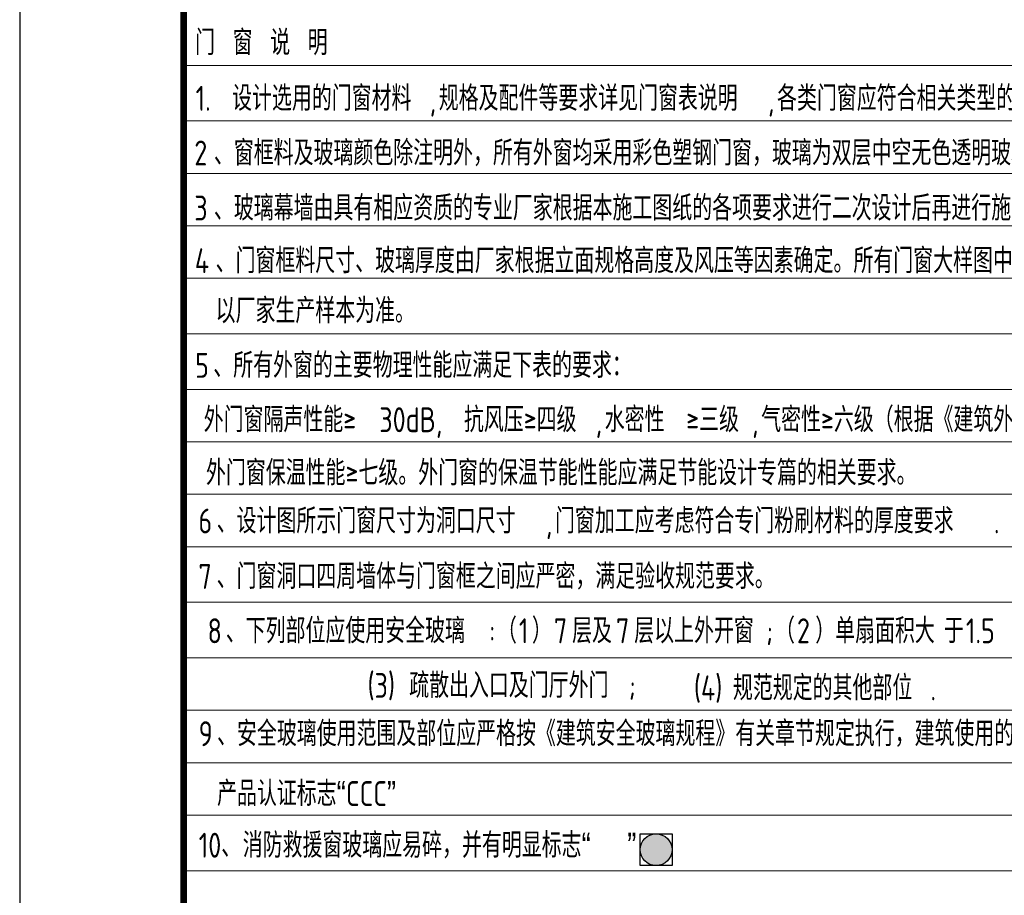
# Model space of a CAD drawing. Header units: inches. Extents: x 224620 to 3435104, y 247406 to 993300.
# Tile 3 of 109: x 250809 to 258318, y 254695 to 261372. Entities that reach past the tile are written whole.
import ezdxf

# ---------------------------------------------------------------- set-up
doc = ezdxf.new("R2010")
doc.units = ezdxf.units.IN
doc.header["$MEASUREMENT"] = 0
for name, color, linetype in [('DL', 1, 'Continuous'), ('PUB_TAB', 7, 'Continuous'), ('PUB_TITLE', 4, 'Continuous')]:
    doc.layers.add(name, color=color, linetype=linetype)
doc.layers.add('说明', color=211, linetype='Continuous', lineweight=25)
doc.styles.add('HZFS', font='tssdeng.shx', dxfattribs={"width": 0.8, "height": 400, "bigfont": 'hztxt.shx'})

# ---------------------------------------------------------------- blocks, each defined once
blk = doc.blocks.new('wrtgtg')
at = {"layer": 'PUB_TITLE'}
blk.add_lwpolyline([(-75296, -5841), (8804, -5841), (8804, 53559), (-75296, 53559)], close=True, dxfattribs=at)
at = {"layer": 'PUB_TITLE', "const_width": 100}
blk.add_lwpolyline([(-72796, -4841), (7804, -4841), (7804, 52559), (-72796, 52559)], close=True, dxfattribs=at)
blk = doc.blocks.new('QRFWERF')
at = {"layer": 'DL'}
blk.add_hatch(color=256, dxfattribs=at).paths.add_polyline_path([(374.7, -132.6, 1), (131.7, -132.6, 1)])
blk.add_lwpolyline([(374.7, -254.1), (131.7, -254.1), (131.7, -11), (374.7, -11)], close=True)
blk.add_circle((253.2, -132.6), 121.5, dxfattribs=at)

msp = doc.modelspace()

# ---------------------------------------------------------------- linework, layer by layer
at = {"layer": '说明', "color": 165, "linetype": 'Continuous', "lineweight": 15}
for p, q in [((252059, 261023.7), (261151.1, 261023.7)), ((252059, 261023.7), (261151.1, 261023.7)), ((252059, 260600.2), (261151.1, 260600.2)), ((252059, 260600.2), (261151.1, 260600.2)), ((252059, 260200.2), (261151.1, 260200.2)), ((252059, 260200.2), (261151.1, 260200.2)), ((252059, 259800.2), (261151.1, 259800.2)), ((252059, 259800.2), (261151.1, 259800.2)), ((252059, 259800.2), (261151.1, 259800.2)), ((252059, 259800.2), (261151.1, 259800.2)), ((252059, 259800.2), (261151.1, 259800.2)), ((252059, 259800.2), (261151.1, 259800.2)), ((252059, 259800.2), (261151.1, 259800.2)), ((252059, 259400.2), (261151.1, 259400.2)), ((252059, 259400.2), (261151.1, 259400.2)), ((252059, 259400.2), (261151.1, 259400.2)), ((252059, 258976.7), (261151.1, 258976.7)), ((252059, 258553.1), (261151.1, 258553.1)), ((252059, 258553.1), (261151.1, 258553.1)), ((252059, 258553.1), (261151.1, 258553.1)), ((252059, 258553.1), (261151.1, 258553.1)), ((252059, 258153.1), (261151.1, 258153.1)), ((252059, 258153.1), (261151.1, 258153.1)), ((252059, 257753.1), (261151.1, 257753.1)), ((252059, 257753.1), (261151.1, 257753.1)), ((252059, 257753.1), (261151.1, 257753.1)), ((252059, 257753.1), (261151.1, 257753.1)), ((252059, 257753.1), (261151.1, 257753.1)), ((252059, 257753.1), (261151.1, 257753.1)), ((252059, 257753.1), (261151.1, 257753.1)), ((252059, 257353.1), (261151.1, 257353.1)), ((252059, 257353.1), (261151.1, 257353.1)), ((252059, 257353.1), (261151.1, 257353.1)), ((252059, 256929.6), (261151.1, 256929.6)), ((252059, 256506.1), (261151.1, 256506.1)), ((252059, 256506.1), (261151.1, 256506.1)), ((252059, 256506.1), (261151.1, 256506.1)), ((252059, 256506.1), (261151.1, 256506.1)), ((252059, 256106.1), (261151.1, 256106.1)), ((252059, 256106.1), (261151.1, 256106.1)), ((252059, 255706.1), (261151.1, 255706.1)), ((252059, 255706.1), (261151.1, 255706.1)), ((252059, 255706.1), (261151.1, 255706.1)), ((252059, 255706.1), (261151.1, 255706.1)), ((252059, 255706.1), (261151.1, 255706.1)), ((252059, 255706.1), (261151.1, 255706.1)), ((252059, 255706.1), (261151.1, 255706.1)), ((252059, 255306.1), (261151.1, 255306.1)), ((252059, 255306.1), (261151.1, 255306.1)), ((252059, 255306.1), (261151.1, 255306.1)), ((252059, 254882.5), (261151.1, 254882.5))]:
    msp.add_line(p, q, dxfattribs=at)

# ---------------------------------------------------------------- block references
at = {"xscale": 0.5, "yscale": 0.5, "zscale": 0.5}
msp.add_blockref('wrtgtg', (288456.9, 250326.3), dxfattribs=at)
at = {"layer": 'PUB_TAB'}
msp.add_blockref('QRFWERF', (255409.5, 255175.7), dxfattribs=at)

# ---------------------------------------------------------------- texts
at = {"layer": 'PUB_TAB', "style": 'HZFS', "width": 0.8}
for s, p in [('门', (252146.6, 261102.4)), ('窗', (252433.1, 261102.4)), ('说', (252719.7, 261102.4)), ('明', (253006.3, 261102.4)), ('1.', (252150.9, 260677.5)), ('设计选用的门窗材料', (252429, 260677.5)), ('规格及配件等要求详见门窗表说明', (254004.9, 260677.5)), ('各类门窗应符合相关类型的门窗标准图集质量要求', (256585, 260677.5)), (',', (253935.4, 260677.5)), (',', (256515.5, 260677.5)), ('2', (252140.6, 260260.7)), ('、窗框料及玻璃颜色除注明外，所有外窗均采用彩色塑钢门窗，玻璃为双层中空无色透明玻璃。', (252290, 260260.7)), ('、玻璃幕墙由具有相应资质的专业厂家根据本施工图纸的各项要求进行二次设计后再进行施工安装。', (252290, 259840.6)), ('3', (252140.6, 259840.6)), ('4', (252144.5, 259439.2)), ('、门窗框料尺寸、玻璃厚度由厂家根据立面规格高度及风压等因素确定。所有门窗大样图中分格仅为示意，', (252303.4, 259439.2)), ('以厂家生产样本为准。', (252303.4, 259057.7)), ('、所有外窗的主要物理性能应满足下表的要求：', (252285.3, 258641.2)), ('5', (252146.6, 258641.2)), ('外门窗隔声性能≥', (252212.5, 258226.7)), ('30dB,', (253551.4, 258226.7)), ('抗风压≥四级', (254197, 258226.7)), ('水密性', (255270.8, 258226.7)), ('≥三级', (255892.1, 258226.7)), ('气密性≥六级（根据《建筑外窗气密性能分级及检测方法〉）', (256463.7, 258226.7)), (',', (255201.3, 258226.7)), (',', (256394.2, 258226.7)), ('外门窗保温性能≥七级。外门窗的保温节能性能应满足节能设计专篇的相关要求。', (252229.7, 257821.4)), ('6', (252172.2, 257455)), ('、设计图所示门窗尺寸为洞口尺寸', (252311.3, 257455)), ('门窗加工应考虑符合专门粉刷材料的厚度要求', (254891.4, 257455)), (',', (254821.9, 257455)), ('.', (258238.8, 257455)), ('7', (252172.2, 257031.8)), ('、门窗洞口四周墙体与门窗框之间应严密，满足验收规范要求。', (252311.3, 257031.8)), ('、下列部位应使用安全玻璃', (252380.8, 256617.2)), ('（', (254448.9, 256617.2)), ('）', (254715.6, 256617.2)), ('层及', (255022, 256617.2)), ('层以上外开窗', (255495.8, 256617.2)), ('（', (256569.5, 256617.2)), ('）单扇面积大', (256876, 256617.2)), ('于', (257857.9, 256617.2)), ('8', (252241.8, 256617.2)), (':', (254389.3, 256617.2)), ('1', (254616.2, 256617.2)), ('7', (254882.9, 256617.2)), ('7', (255356.7, 256617.2)), (';', (256500, 256617.2)), ('2', (256736.9, 256617.2)), ('1.5', (258025.3, 256617.2)), ('(3)', (253461.5, 256200.8)), ('疏散出入口及门厅外门', (253779.3, 256200.8)), ('(4)', (255950.5, 256181.7)), ('规范规定的其他部位', (256248.4, 256181.7)), (';', (255453.1, 256200.8)), ('.', (257754.8, 256181.7)), ('9', (252174.3, 255832.5)), ('、安全玻璃使用范围及部位应严格按《建筑安全玻璃规程》有关章节规定执行，建筑使用的安全玻璃应具有国家强制性', (252314.1, 255832.5)), ('产品认证标志“CCC”', (252314.1, 255376.1)), ('10、', (252174.3, 254982.3)), ('消防救援窗玻璃应易碎，并有明显标志“   ”', (252510, 254982.3))]:
    msp.add_text(s, height=190, dxfattribs=at).set_placement(p)

doc.saveas('drawing.dxf')
